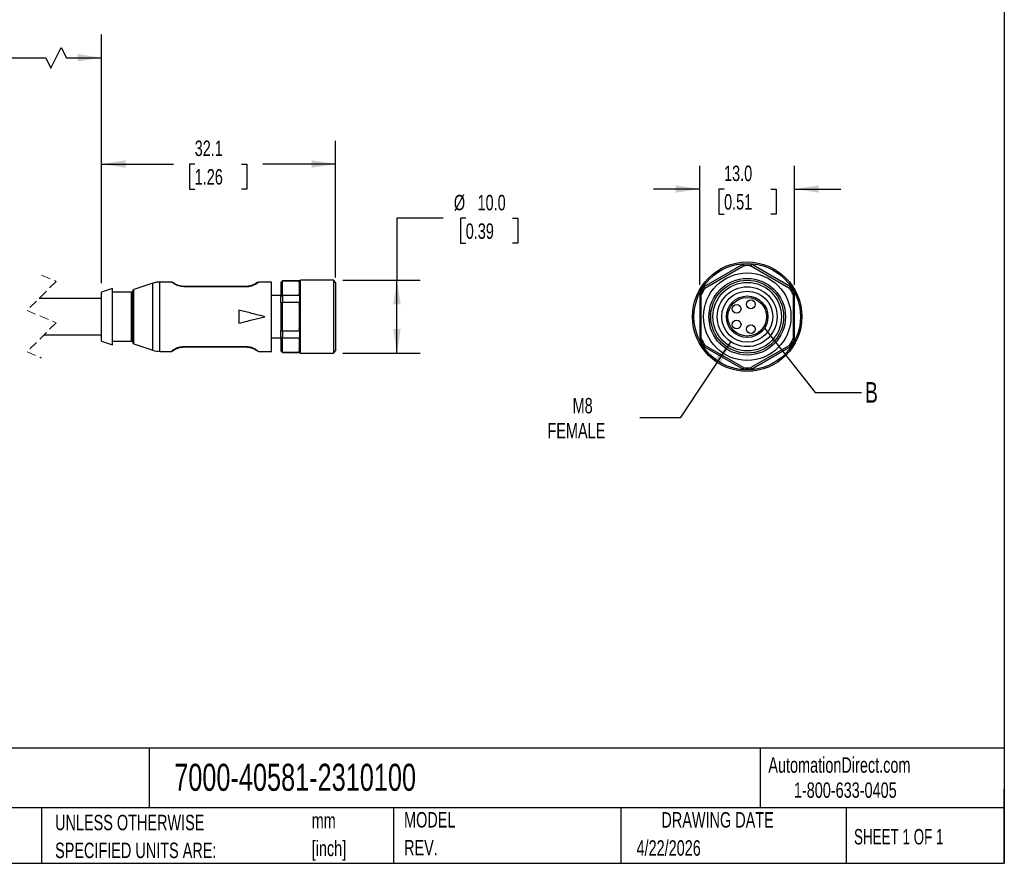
# Model space of a CAD drawing. Header units: millimetres. Extents: x 6 to 273, y 6 to 210.
# Tile 3 of 4: x 138 to 273, y 6 to 122. Entities that reach past the tile are written whole.
import ezdxf

# ---------------------------------------------------------------- set-up
doc = ezdxf.new("R2010")
doc.units = ezdxf.units.MM
doc.linetypes.add('SLD-Dashed', pattern=[1.905, 1.27, -0.635])
doc.linetypes.add('SLD-Solid', pattern=[0])
doc.layers.add('DIMENSIONS', color=140, linetype='SLD-Solid', lineweight=25)
doc.layers.add('TEXT', color=140, linetype='SLD-Solid', lineweight=25)
doc.styles.add('SLDTEXTSTYLE0', font='TXT', dxfattribs={"width": 0.7})
doc.styles.add('SLDTEXTSTYLE1', font='TXT', dxfattribs={"width": 0.65})
doc.dimstyles.new('SLDDIMSTYLE2', dxfattribs={"dimtxt": 0.18, "dimasz": 3.302, "dimexe": 0, "dimexo": 0.0625, "dimgap": 0, "dimtad": 0, "dimtih": 1, "dimtoh": 1, "dimdec": 0, "dimrnd": 1e-09, "dimzin": 0, "dimdsep": 46, "dimtxsty": 'Standard', "dimblk1": 'NONE', "dimblk2": 'NONE', "dimsah": 1, "dimcen": 0.09, "dimadec": 0, "dimazin": 0, "dimtfac": 3.302, "dimtdec": 0, "dimtofl": 0, "dimtmove": 0, "dimatfit": 3, "dimldrblk": 'NONE', "dimfxl": 0, "dimfrac": 2, "dimtolj": 1, "dimtzin": 0, "dimarcsym": 0})
doc.dimstyles.new('SLDDIMSTYLE3', dxfattribs={"dimtxt": 2.158008, "dimasz": 3.302, "dimexe": 0, "dimexo": 0.0625, "dimgap": 0.539502, "dimtad": 0, "dimtih": 1, "dimtoh": 1, "dimdec": 1, "dimrnd": 1e-09, "dimzin": 4, "dimdsep": 46, "dimtxsty": 'SLDTEXTSTYLE0', "dimsah": 1, "dimcen": 0.09, "dimadec": 0, "dimazin": 1, "dimtfac": 1, "dimtdec": 1, "dimtmove": 0, "dimatfit": 0, "dimfxl": 0, "dimfrac": 2, "dimtolj": 1, "dimtzin": 12, "dimarcsym": 0})
doc.dimstyles.new('SLDDIMSTYLE4', dxfattribs={"dimtxt": 2.158008, "dimasz": 3.302, "dimexe": 0, "dimexo": 0.0625, "dimgap": 0.539502, "dimtad": 0, "dimtih": 1, "dimtoh": 1, "dimdec": 1, "dimrnd": 1e-09, "dimzin": 4, "dimdsep": 46, "dimtxsty": 'SLDTEXTSTYLE0', "dimsah": 1, "dimcen": 0.09, "dimadec": 0, "dimazin": 1, "dimtfac": 1, "dimtdec": 1, "dimtofl": 0, "dimtmove": 0, "dimatfit": 3, "dimfxl": 0, "dimfrac": 2, "dimtolj": 1, "dimtzin": 12, "dimarcsym": 0})
doc.dimstyles.new('SLDDIMSTYLE5', dxfattribs={"dimtxt": 2.158008, "dimasz": 3.302, "dimexe": 0, "dimexo": 0.0625, "dimgap": 0.539502, "dimtad": 0, "dimtih": 1, "dimtoh": 1, "dimdec": 1, "dimrnd": 1e-09, "dimzin": 12, "dimdsep": 46, "dimtxsty": 'SLDTEXTSTYLE0', "dimsah": 1, "dimcen": 0.09, "dimadec": 0, "dimazin": 3, "dimtfac": 1, "dimtdec": 1, "dimtofl": 0, "dimtmove": 0, "dimatfit": 3, "dimfxl": 0, "dimfrac": 2, "dimtolj": 1, "dimtzin": 12, "dimarcsym": 0})
doc.dimstyles.new('SLDDIMSTYLE6', dxfattribs={"dimtxt": 2.158008, "dimasz": 3.302, "dimexe": 0, "dimexo": 0.0625, "dimgap": 0.539502, "dimtad": 0, "dimtih": 1, "dimtoh": 1, "dimdec": 1, "dimrnd": 1e-09, "dimzin": 12, "dimdsep": 46, "dimtxsty": 'SLDTEXTSTYLE0', "dimsah": 1, "dimcen": 0, "dimadec": 0, "dimazin": 3, "dimtfac": 1, "dimtdec": 1, "dimtofl": 0, "dimtmove": 0, "dimatfit": 3, "dimfxl": 0, "dimfrac": 2, "dimtolj": 1, "dimtzin": 12, "dimarcsym": 0})

# ---------------------------------------------------------------- blocks, each defined once
blk = doc.blocks.new('SW_NOTE_0')
at = {"layer": 'TEXT', "color": 0, "char_height": 2.117, "attachment_point": 1, "style": 'SLDTEXTSTYLE0'}
for s, insert in [('mm', (0, 2.73)), ('[inch]', (0, -1.09))]:
    blk.add_mtext(s, dxfattribs=dict(at, insert=insert))
blk = doc.blocks.new('SW_NOTE_0_1')
at = {"layer": 'TEXT', "color": 0, "char_height": 2.1167, "attachment_point": 1, "style": 'SLDTEXTSTYLE0'}
for s, insert in [('UNLESS OTHERWISE', (0, 2.73)), ('SPECIFIED UNITS ARE:', (0, -1.09))]:
    blk.add_mtext(s, dxfattribs=dict(at, insert=insert))
blk = doc.blocks.new('SW_NOTE_0_6')
at = {"layer": 'TEXT', "color": 0, "char_height": 2.117, "attachment_point": 1, "style": 'SLDTEXTSTYLE0'}
for s, insert in [('MODEL', (0, 2.73)), ('REV.', (0, -1.09))]:
    blk.add_mtext(s, dxfattribs=dict(at, insert=insert))
blk = doc.blocks.new('_D_3')
at = {"layer": 'DIMENSIONS'}
for p, q in [((196.11, 94.76), (189.76, 94.76)), ((189.76, 94.76), (189.76, 86.27)), ((199.19, 94.76), (198.46, 94.76)), ((198.46, 94.76), (198.46, 91.33)), ((205.6, 94.76), (206.32, 94.76)), ((206.32, 94.76), (206.32, 91.33)), ((198.46, 91.33), (199.19, 91.33)), ((206.32, 91.33), (205.6, 91.33)), ((182.32, 86.27), (192.93, 86.27)), ((189.76, 76.27), (189.76, 86.27)), ((182.32, 76.27), (192.93, 76.27))]:
    blk.add_line(p, q, dxfattribs=at)
for points in [[(189.76, 86.27), (189.25, 82.97), (190.27, 82.97)], [(189.76, 76.27), (190.27, 79.58), (189.25, 79.58)]]:
    blk.add_solid(points, dxfattribs=at)
at = {"layer": 'DIMENSIONS', "char_height": 2.117, "attachment_point": 1, "style": 'SLDTEXTSTYLE0'}
for s, insert in [('%%c', (197.56, 97.97)), ('10.0', (200.81, 97.97)), ('0.39', (199.19, 94.06))]:
    blk.add_mtext(s, dxfattribs=dict(at, insert=insert))
blk = doc.blocks.new('_D_5')
at = {"layer": 'DIMENSIONS'}
for p, q in [((149.25, 85.89), (149.25, 105.38)), ((181.35, 86.64), (181.35, 105.38)), ((149.25, 102.2), (159.1, 102.2)), ((162.02, 102.2), (161.3, 102.2)), ((161.3, 102.2), (161.3, 98.77)), ((168.44, 102.2), (169.16, 102.2)), ((169.16, 102.2), (169.16, 98.77)), ((181.35, 102.2), (171.36, 102.2)), ((161.3, 98.77), (162.02, 98.77)), ((169.16, 98.77), (168.44, 98.77))]:
    blk.add_line(p, q, dxfattribs=at)
for points in [[(149.25, 102.2), (152.55, 101.69), (152.55, 102.71)], [(181.35, 102.2), (178.05, 102.71), (178.05, 101.69)]]:
    blk.add_solid(points, dxfattribs=at)
at = {"layer": 'DIMENSIONS', "char_height": 2.117, "attachment_point": 1, "style": 'SLDTEXTSTYLE0'}
for s, insert in [('32.1', (162.02, 105.41)), ('1.26', (162.02, 101.5))]:
    blk.add_mtext(s, dxfattribs=dict(at, insert=insert))
blk = doc.blocks.new('_D_6')
at = {"layer": 'DIMENSIONS'}
for p, q in [((124.52, 85.77), (124.52, 119.95)), ((149.25, 85.89), (149.25, 119.95)), ((142.31, 115.36), (143.72, 118.18)), ((143.72, 118.18), (144.43, 116.77)), ((124.52, 116.77), (119.88, 116.77)), ((124.52, 116.77), (141.6, 116.77)), ((141.6, 116.77), (142.31, 115.36)), ((144.43, 116.77), (149.25, 116.77))]:
    blk.add_line(p, q, dxfattribs=at)
for points in [[(124.52, 116.77), (127.82, 116.27), (127.82, 117.28)], [(149.25, 116.77), (145.95, 117.28), (145.95, 116.27)]]:
    blk.add_solid(points, dxfattribs=at)
at = {"layer": 'DIMENSIONS', "char_height": 2.117, "attachment_point": 1, "style": 'SLDTEXTSTYLE0'}
for s, insert in [('1M', (113.32, 119.5)), ('3.2FT', (111.42, 116.07))]:
    blk.add_mtext(s, dxfattribs=dict(at, insert=insert))
blk = doc.blocks.new('_D_7')
at = {"layer": 'DIMENSIONS'}
for p, q in [((235.53, 77.85), (228.61, 67.41)), ((228.61, 67.41), (223.06, 67.41))]:
    blk.add_line(p, q, dxfattribs=at)
blk.add_solid([(235.53, 77.85), (233.28, 75.38), (234.13, 74.82)], dxfattribs=at)
at = {"layer": 'DIMENSIONS', "char_height": 2.117, "attachment_point": 1, "style": 'SLDTEXTSTYLE0'}
for s, insert in [('M8', (213.85, 70.14)), ('FEMALE', (210.4, 66.71))]:
    blk.add_mtext(s, dxfattribs=dict(at, insert=insert))
blk = doc.blocks.new('_D_8')
at = {"layer": 'DIMENSIONS'}
for p, q in [((231.29, 85.64), (231.29, 101.95)), ((244.29, 85.64), (244.29, 101.95)), ((231.29, 98.77), (224.94, 98.77)), ((234.62, 98.77), (233.89, 98.77)), ((233.89, 98.77), (233.89, 95.34)), ((241.03, 98.77), (241.76, 98.77)), ((241.76, 98.77), (241.76, 95.34)), ((244.29, 98.77), (250.64, 98.77)), ((233.89, 95.34), (234.62, 95.34)), ((241.76, 95.34), (241.03, 95.34))]:
    blk.add_line(p, q, dxfattribs=at)
for points in [[(231.29, 98.77), (227.99, 99.28), (227.99, 98.27)], [(244.29, 98.77), (247.6, 98.27), (247.6, 99.28)]]:
    blk.add_solid(points, dxfattribs=at)
at = {"layer": 'DIMENSIONS', "char_height": 2.117, "attachment_point": 1, "style": 'SLDTEXTSTYLE0'}
for s, insert in [('13.0', (234.62, 101.98)), ('0.51', (234.62, 98.07))]:
    blk.add_mtext(s, dxfattribs=dict(at, insert=insert))
blk = doc.blocks.new('_None')

msp = doc.modelspace()

# ---------------------------------------------------------------- linework, layer by layer
for p, q in [((237.23, 88.45), (231.86, 85.35)), ((232, 85.2), (237.29, 88.25)), ((238.3, 88.25), (243.59, 85.2)), ((243.73, 85.35), (238.36, 88.45)), ((150.75, 85.12), (149.25, 84.62)), ((150.75, 81.27), (150.75, 85.12)), ((156.29, 85.87), (153.69, 85.02)), ((156.29, 81.27), (156.29, 85.87)), ((158.85, 86.02), (157.23, 86.02)), ((157.23, 81.27), (157.23, 86.02)), ((160.55, 85.42), (160.55, 85.4)), ((169.05, 85.42), (160.55, 85.42)), ((160.55, 85.4), (169.05, 85.4)), ((169.05, 85.4), (169.05, 85.42)), ((172.55, 86.02), (170.75, 86.02)), ((172.55, 81.27), (172.55, 86.02)), ((174.05, 86.17), (173.85, 85.97)), ((173.85, 85.95), (173.85, 85.97)), ((173.85, 85.95), (173.85, 84.05)), ((176.38, 86.17), (174.05, 86.17)), ((174.05, 86.17), (174.05, 86.14)), ((176.38, 86.14), (174.05, 86.14)), ((174.05, 84.2), (174.05, 86.14)), ((176.35, 86.01), (176.38, 86.14)), ((176.35, 86.01), (176.35, 84.34)), ((176.38, 86.17), (176.38, 86.14)), ((181.05, 86.27), (176.55, 86.27)), ((176.55, 76.27), (176.55, 86.27)), ((181.35, 85.97), (181.05, 86.27)), ((181.05, 86.27), (181.05, 76.27)), ((181.35, 85.97), (181.35, 76.57)), ((149.25, 83.77), (140.68, 83.77)), ((149.25, 81.27), (149.25, 84.62)), ((153.35, 84.62), (150.75, 84.62)), ((153.35, 81.27), (153.35, 84.62)), ((153.55, 81.27), (153.55, 84.83)), ((153.69, 81.27), (153.69, 85.02)), ((173.85, 84.17), (172.55, 84.17)), ((173.85, 83.17), (173.85, 84.05)), ((174.05, 84.2), (174.05, 83.21)), ((174.05, 84.2), (176.38, 84.2)), ((176.38, 84.2), (176.35, 84.34)), ((176.38, 84.2), (176.38, 83.21)), ((231.29, 84.37), (231.29, 78.18)), ((231.49, 78.22), (231.49, 84.32)), ((244.09, 84.32), (244.09, 78.22)), ((244.29, 78.18), (244.29, 84.37)), ((173.85, 83.17), (173.85, 79.38)), ((176.38, 83.21), (174.05, 83.21)), ((174.05, 79.33), (174.05, 83.21)), ((176.35, 82.94), (176.38, 83.21)), ((176.35, 82.94), (176.35, 79.6)), ((149.25, 77.92), (149.25, 81.27)), ((150.75, 77.42), (150.75, 81.27)), ((153.35, 77.92), (153.35, 81.27)), ((153.55, 77.72), (153.55, 81.27)), ((153.69, 77.53), (153.69, 81.27)), ((156.29, 76.67), (156.29, 81.27)), ((157.23, 76.52), (157.23, 81.27)), ((168.05, 82.17), (168.05, 80.37)), ((172.55, 76.52), (172.55, 81.27)), ((232.79, 81.27), (232.74, 81.27)), ((232.87, 82.16), (232.83, 82.17)), ((232.87, 80.38), (232.83, 80.37)), ((141.35, 78.77), (149.25, 78.77)), ((172.55, 78.37), (173.85, 78.37)), ((173.85, 78.5), (173.85, 79.38)), ((173.85, 78.5), (173.85, 76.6)), ((174.05, 79.33), (174.05, 78.35)), ((174.05, 79.33), (176.38, 79.33)), ((176.38, 78.35), (174.05, 78.35)), ((174.05, 76.41), (174.05, 78.35)), ((176.38, 79.33), (176.35, 79.6)), ((176.35, 78.21), (176.38, 78.35)), ((176.38, 79.33), (176.38, 78.35)), ((149.25, 77.92), (150.75, 77.42)), ((150.75, 77.92), (153.35, 77.92)), ((153.69, 77.53), (156.29, 76.67)), ((169.05, 77.15), (160.55, 77.15)), ((160.55, 77.15), (160.55, 77.12)), ((160.55, 77.12), (169.05, 77.12)), ((169.05, 77.15), (169.05, 77.12)), ((176.35, 78.21), (176.35, 76.54)), ((231.86, 77.19), (237.23, 74.1)), ((237.29, 74.29), (232, 77.34)), ((243.59, 77.34), (238.3, 74.29)), ((238.36, 74.1), (243.73, 77.19)), ((157.23, 76.52), (158.85, 76.52)), ((158.85, 76.52), (158.92, 76.54)), ((158.94, 76.59), (158.97, 76.61)), ((170.75, 76.52), (172.55, 76.52)), ((173.85, 76.57), (173.85, 76.6)), ((173.85, 76.57), (174.05, 76.37)), ((174.05, 76.41), (176.38, 76.41)), ((174.05, 76.41), (174.05, 76.37)), ((174.05, 76.37), (176.38, 76.37)), ((176.38, 76.41), (176.35, 76.54)), ((176.38, 76.41), (176.38, 76.37)), ((176.55, 76.27), (181.05, 76.27)), ((181.05, 76.27), (181.35, 76.57))]:
    msp.add_line(p, q)
at = {"color": 7, "linetype": 'SLD-Dashed', "lineweight": 18}
for p, q in [((141.02, 86.95), (143.02, 86.11)), ((143.02, 86.11), (139.02, 82.11)), ((139.02, 82.11), (143.02, 80.44)), ((143.02, 80.44), (139.02, 76.44)), ((139.02, 76.44), (141.02, 75.6))]:
    msp.add_line(p, q, dxfattribs=at)
for centre, radius in [((237.79, 81.27), 7.5), ((237.79, 81.27), 7.3), ((237.79, 81.27), 6), ((237.79, 81.27), 5.25), ((237.79, 81.27), 5), ((237.79, 81.27), 4.7), ((237.79, 81.27), 4.1), ((237.79, 81.27), 3.5), ((237.79, 81.27), 2.85), ((237.79, 81.27), 2.65), ((236.34, 82.35), 0.6), ((238.29, 82.97), 0.6), ((236.34, 80.2), 0.6), ((238.29, 79.57), 0.6)]:
    msp.add_circle(centre, radius)
for centre, radius, start, end in [((237.79, 81.27), 7.2, 85.4744, 94.5256), ((237.79, 81.27), 7, 85.8419, 94.1581), ((157.23, 83.02), 3, 89.9999, 108.166), ((176.55, 86.07), 0.2, 89.9985, 150.0018), ((237.79, 81.27), 7.2, 145.4744, 154.5256), ((237.79, 81.27), 7, 145.8419, 154.1581), ((237.79, 81.27), 7, 25.8419, 34.1581), ((237.79, 81.27), 7.2, 25.4744, 34.5256), ((153.35, 84.82), 0.2, 269.9991, 0.001), ((153.75, 84.83), 0.2, 108.1669, 179.9991), ((153.35, 77.72), 0.2, 359.999, 90.0009), ((153.75, 77.72), 0.2, 180.0009, 251.8331), ((237.79, 81.27), 7.2, 205.4744, 214.5256), ((237.79, 81.27), 7, 205.8419, 214.1581), ((237.79, 81.27), 7, 325.8419, 334.1581), ((237.79, 81.27), 7.2, 325.4744, 334.5256), ((157.23, 79.52), 3, 251.834, 270.0001), ((176.55, 76.47), 0.2, 209.9982, 270.0015), ((237.79, 81.27), 7, 265.8419, 274.1581), ((237.79, 81.27), 7.2, 265.4744, 274.5256)]:
    msp.add_arc(centre, radius, start, end)
for points in [[(237.29, 88.25), (237.27, 88.32), (237.25, 88.38), (237.23, 88.45)], [(238.36, 88.45), (238.34, 88.38), (238.32, 88.32), (238.3, 88.25)], [(231.86, 85.35), (231.91, 85.3), (231.96, 85.25), (232, 85.2)], [(243.59, 85.2), (243.63, 85.25), (243.68, 85.3), (243.73, 85.35)], [(231.49, 84.32), (231.43, 84.34), (231.36, 84.35), (231.29, 84.37)], [(244.29, 84.37), (244.23, 84.35), (244.16, 84.34), (244.09, 84.32)], [(231.29, 78.18), (231.36, 78.19), (231.43, 78.21), (231.49, 78.22)], [(232, 77.34), (231.96, 77.29), (231.91, 77.24), (231.86, 77.19)], [(243.73, 77.19), (243.68, 77.24), (243.63, 77.29), (243.59, 77.34)], [(244.09, 78.22), (244.16, 78.21), (244.23, 78.19), (244.29, 78.18)], [(237.23, 74.1), (237.25, 74.16), (237.27, 74.23), (237.29, 74.29)], [(238.3, 74.29), (238.32, 74.23), (238.34, 74.16), (238.36, 74.1)]]:
    msp.add_open_spline(points, degree=3)
for points, knots in [([(158.96, 85.98), (158.96, 85.98), (158.96, 85.97), (158.96, 85.98), (158.96, 85.98), (158.96, 85.98), (158.96, 85.98), (158.96, 85.98), (158.96, 85.98), (158.96, 85.98), (158.96, 85.98), (158.95, 85.98), (158.95, 85.98), (158.95, 85.98), (158.93, 85.99), (158.9, 86.01), (158.87, 86.02), (158.85, 86.02)], [0, 0, 0, 0, 0.010051, 0.027464, 0.039811, 0.046913, 0.054639, 0.058759, 0.063023, 0.072008, 0.081596, 0.091813, 0.113994, 0.138423, 0.255922, 0.546175, 1, 1, 1, 1]), ([(160.55, 85.4), (160.42, 85.4), (160.16, 85.41), (159.8, 85.5), (159.5, 85.61), (159.22, 85.76), (159.01, 85.9), (158.88, 85.99), (158.85, 86.02), (158.85, 86.02)], [0, 0, 0, 0, 0.212947, 0.419352, 0.590426, 0.742867, 0.933644, 0.999994, 1, 1, 1, 1]), ([(159.03, 85.94), (159.01, 85.96), (158.99, 85.99), (158.96, 85.99), (158.96, 85.99)], [0, 0, 0, 0, 0.9581446, 1, 1, 1, 1]), ([(160.55, 85.42), (160.43, 85.43), (160.19, 85.44), (159.86, 85.51), (159.58, 85.61), (159.3, 85.76), (159.17, 85.82), (158.94, 86), (159, 85.96), (159.02, 85.95)], [0, 0, 0, 0, 0.209536, 0.410067, 0.578489, 0.724876, 0.91134, 0.972676, 1, 1, 1, 1]), ([(169.05, 85.4), (169.18, 85.4), (169.44, 85.41), (169.79, 85.5), (170.1, 85.61), (170.38, 85.76), (170.6, 85.89), (170.72, 86), (170.75, 86.02)], [0, 0, 0, 0, 0.213232, 0.419553, 0.590691, 0.743028, 0.933837, 1, 1, 1, 1]), ([(170.57, 85.94), (170.56, 85.93), (170.46, 85.85), (170.28, 85.74), (170.02, 85.61), (169.74, 85.51), (169.41, 85.44), (169.17, 85.43), (169.05, 85.42)], [0, 0, 0, 0, 0.02418, 0.223691, 0.380544, 0.560659, 0.775453, 1, 1, 1, 1]), ([(170.75, 86.02), (170.7, 85.99), (170.62, 85.95), (170.52, 85.89), (170.48, 85.86), (170.46, 85.85), (170.46, 85.85), (170.46, 85.85), (170.46, 85.85), (170.46, 85.85), (170.46, 85.85), (170.46, 85.85), (170.45, 85.85), (170.45, 85.85), (170.45, 85.85), (170.46, 85.86), (170.47, 85.86), (170.51, 85.9), (170.57, 85.93), (170.6, 85.96), (170.6, 85.96)], [0, 0, 0, 0, 0.318697, 0.540822, 0.614213, 0.635192, 0.638576, 0.639985, 0.64119, 0.641726, 0.642205, 0.642643, 0.643033, 0.643663, 0.64411, 0.645121, 0.666505, 0.738596, 0.967611, 1, 1, 1, 1]), ([(174.05, 86.14), (174.01, 86.1), (173.94, 86.04), (173.88, 85.97), (173.85, 85.95)], [0, 0, 0, 0, 0.562533, 1, 1, 1, 1]), ([(173.85, 84.05), (173.89, 84.08), (173.95, 84.13), (174.02, 84.18), (174.05, 84.2)], [0, 0, 0, 0, 0.557188, 1, 1, 1, 1]), ([(174.05, 83.21), (174.01, 83.2), (173.94, 83.19), (173.88, 83.18), (173.85, 83.17)], [0, 0, 0, 0, 0.5625575, 1, 1, 1, 1]), ([(171.65, 81.27), (171.24, 81.38), (170.57, 81.54), (169.63, 81.78), (168.84, 81.98), (168.31, 82.11), (168.05, 82.17)], [0, 0, 0, 0, 0.340094, 0.560121, 0.780096, 1, 1, 1, 1]), ([(168.05, 80.37), (168.46, 80.48), (169.13, 80.64), (170.06, 80.88), (170.86, 81.07), (171.38, 81.21), (171.65, 81.27)], [0, 0, 0, 0, 0.339883, 0.5598884, 0.7799341, 1, 1, 1, 1]), ([(232.74, 81.27), (232.75, 81.38), (232.75, 81.54), (232.77, 81.78), (232.79, 81.98), (232.81, 82.11), (232.83, 82.17)], [0, 0, 0, 0, 0.339999, 0.559999, 0.78, 1, 1, 1, 1]), ([(232.83, 80.37), (232.81, 80.48), (232.78, 80.64), (232.76, 80.88), (232.75, 81.07), (232.75, 81.21), (232.74, 81.27)], [0, 0, 0, 0, 0.339999, 0.559999, 0.78, 1, 1, 1, 1]), ([(173.85, 79.38), (173.89, 79.37), (173.95, 79.35), (174.02, 79.34), (174.05, 79.33)], [0, 0, 0, 0, 0.557435, 1, 1, 1, 1]), ([(174.05, 78.35), (174.01, 78.37), (173.94, 78.42), (173.88, 78.48), (173.85, 78.5)], [0, 0, 0, 0, 0.562807, 1, 1, 1, 1]), ([(160.55, 77.15), (160.42, 77.14), (160.16, 77.13), (159.8, 77.05), (159.5, 76.94), (159.2, 76.77), (159.05, 76.69), (158.81, 76.49), (158.89, 76.55), (158.93, 76.58)], [0, 0, 0, 0, 0.201327, 0.397053, 0.562247, 0.706271, 0.887394, 0.950754, 1, 1, 1, 1]), ([(158.98, 76.57), (159.01, 76.59), (159.12, 76.68), (159.31, 76.8), (159.58, 76.93), (159.86, 77.03), (160.19, 77.11), (160.43, 77.12), (160.55, 77.12)], [0, 0, 0, 0, 0.063466, 0.254717, 0.404742, 0.580041, 0.785811, 1, 1, 1, 1]), ([(170.75, 76.52), (170.71, 76.55), (170.59, 76.65), (170.38, 76.79), (170.1, 76.93), (169.79, 77.05), (169.44, 77.13), (169.18, 77.14), (169.05, 77.15)], [0, 0, 0, 0, 0.069928, 0.256705, 0.409146, 0.581984, 0.78751, 1, 1, 1, 1]), ([(169.05, 77.12), (169.17, 77.12), (169.41, 77.11), (169.74, 77.03), (170.02, 76.93), (170.3, 76.79), (170.43, 76.72), (170.66, 76.54), (170.59, 76.59), (170.57, 76.61)], [0, 0, 0, 0, 0.2061361, 0.403194, 0.5713647, 0.7151654, 0.8980351, 0.960086, 1, 1, 1, 1]), ([(158.97, 76.57), (158.99, 76.58), (159.01, 76.6), (159.04, 76.62), (159.06, 76.63)], [0, 0, 0, 0, 0.466118, 1, 1, 1, 1]), ([(173.85, 76.6), (173.89, 76.56), (173.95, 76.5), (174.02, 76.44), (174.05, 76.41)], [0, 0, 0, 0, 0.557462, 1, 1, 1, 1])]:
    msp.add_open_spline(points, degree=3, knots=knots)
at = {"layer": 'TEXT'}
for p, q in [((273.05, 209.55), (273.05, 6.35)), ((273.05, 22.13), (6.35, 22.13)), ((155.76, 22.13), (155.76, 13.97)), ((239.58, 22.13), (239.58, 13.97)), ((273.05, 6.35), (273.05, 16.51)), ((273.05, 13.97), (6.35, 13.97)), ((141, 13.97), (141, 6.35)), ((189.3, 13.97), (189.3, 6.35)), ((220.47, 13.97), (220.47, 6.35)), ((251.35, 13.97), (251.35, 6.35)), ((6.35, 6.35), (273.05, 6.35))]:
    msp.add_line(p, q, dxfattribs=at)
msp.add_circle((237.79, 81.27), 2.85, dxfattribs=at)

# ---------------------------------------------------------------- block references
for name, p in [('SW_NOTE_0_1', (142.87, 10.27)), ('SW_NOTE_0', (178.06, 10.54)), ('SW_NOTE_0_6', (190.73, 10.64))]:
    msp.add_blockref(name, p, dxfattribs=at)

# ---------------------------------------------------------------- texts
for s, insert, char_height, attachment_point, style in [('B', (253.95, 72.31), 2.82, 1, 'SLDTEXTSTYLE0'), ('AutomationDirect.com', (240.69, 20.88), 2.1167, 1, 'SLDTEXTSTYLE0'), ('7000-40581-2310100', (159.21, 19.99), 3.7042, 1, 'SLDTEXTSTYLE0'), ('1-800-633-0405', (244.19, 17.44), 2.1167, 1, 'SLDTEXTSTYLE0'), ('DRAWING DATE', (233.73, 13.36), 2.1167, 2, 'SLDTEXTSTYLE0'), ('SHEET 1 OF 1', (252.44, 11.05), 2.1167, 1, 'SLDTEXTSTYLE1'), ('4/22/2026', (222.61, 9.51), 2.117, 1, 'SLDTEXTSTYLE0')]:
    msp.add_mtext(s, dxfattribs=dict(at, insert=insert, char_height=char_height, attachment_point=attachment_point, style=style))

# ---------------------------------------------------------------- dimensions: what is measured, and where the dimension line sits
at = {"layer": 'DIMENSIONS'}
dim = msp.add_linear_dim(base=(149.25, 116.77), p1=(124.52, 84.5), p2=(149.25, 84.62), text='1M\\P3.2FT', dimstyle='SLDDIMSTYLE5', dxfattribs=at)
dim.commit()
dim.dimension.update_dxf_attribs({"geometry": '_D_6', "text_midpoint": (115.41, 116.77), "dimtype": 160})
for base, p1, p2, dimstyle, picture, middle in [((181.35, 102.2), (149.25, 84.62), (181.35, 85.37), 'SLDDIMSTYLE5', '_D_5', (165.23, 102.2)), ((244.29, 98.77), (231.29, 84.37), (244.29, 84.37), 'SLDDIMSTYLE3', '_D_8', (237.82, 98.77))]:
    dim = msp.add_linear_dim(base=base, p1=p1, p2=p2, dimstyle=dimstyle, dxfattribs=at)
    dim.commit()
    dim.dimension.update_dxf_attribs({"geometry": picture, "text_midpoint": middle, "dimtype": 160})
dim = msp.add_linear_dim(base=(189.76, 86.27), p1=(181.05, 76.27), p2=(181.05, 86.27), angle=90, text='%%c<>', dimstyle='SLDDIMSTYLE4', dxfattribs=at)
dim.commit()
dim.dimension.update_dxf_attribs({"geometry": '_D_3', "text_midpoint": (189.76, 94.76), "dimtype": 160})
dim = msp.add_diameter_dim_2p(p1=(240.06, 84.69), p2=(235.53, 77.85), text='M8\\PFEMALE', dimstyle='SLDDIMSTYLE6', override={"dimpost": '<>'}, dxfattribs=at)
dim.commit()
dim.dimension.update_dxf_attribs({"geometry": '_D_7', "text_midpoint": (215.94, 67.41), "dimtype": 163})

# ---------------------------------------------------------------- leaders
at = {"layer": 'TEXT', "has_arrowhead": 0}
msp.add_leader([(240.17, 79.7), (247.1, 70.9), (253.45, 70.9)], dimstyle='SLDDIMSTYLE2', dxfattribs=at)

doc.saveas('drawing.dxf')
